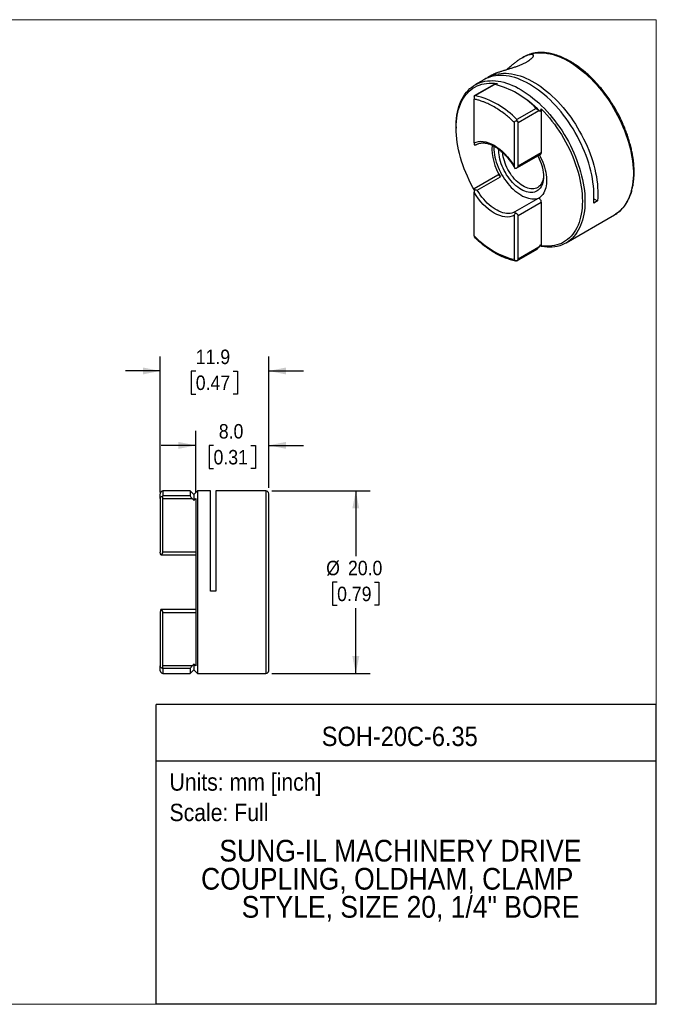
# Model space of a CAD drawing. Header units: millimetres. Extents: x 0 to 140, y 0 to 108.
# Tile 2 of 2: x 70 to 140, y 0 to 108. Entities that reach past the tile are written whole.
import ezdxf
from ezdxf.enums import TextEntityAlignment as Align

# ---------------------------------------------------------------- set-up
doc = ezdxf.new("R2010")
doc.units = ezdxf.units.MM
doc.header["$LTSCALE"] = 0.5
doc.linetypes.add('SLD-Solid', pattern=[0])
doc.layers.add('SLD-0', color=7, linetype='SLD-Solid', lineweight=25)
doc.layers.add('TEXT', color=140, linetype='SLD-Solid', lineweight=25)
doc.styles.add('SLDTEXTSTYLE0', font='GOTHIC.TTF', dxfattribs={"width": 0.913})
doc.dimstyles.new('SLDDIMSTYLE1', dxfattribs={"dimtxt": 1.5875, "dimasz": 1.905, "dimexe": 0, "dimexo": 0.0625, "dimgap": 0.396875, "dimtad": 0, "dimtih": 1, "dimtoh": 1, "dimdec": 1, "dimrnd": 1e-09, "dimzin": 4, "dimdsep": 46, "dimtxsty": 'SLDTEXTSTYLE0', "dimsah": 1, "dimcen": 0.09, "dimadec": 0, "dimazin": 1, "dimtfac": 1, "dimtdec": 1, "dimtofl": 0, "dimtmove": 0, "dimatfit": 3, "dimfxl": 0, "dimfrac": 2, "dimtolj": 1, "dimtzin": 12, "dimarcsym": 0})
doc.dimstyles.new('SLDDIMSTYLE2', dxfattribs={"dimtxt": 1.5875, "dimasz": 1.905, "dimexe": 0, "dimexo": 0.0625, "dimgap": 0.396875, "dimtad": 0, "dimtih": 1, "dimtoh": 1, "dimdec": 1, "dimrnd": 1e-09, "dimzin": 12, "dimdsep": 46, "dimtxsty": 'SLDTEXTSTYLE0', "dimsah": 1, "dimcen": 0.09, "dimadec": 0, "dimazin": 3, "dimtfac": 1, "dimtdec": 1, "dimtmove": 0, "dimatfit": 0, "dimfxl": 0, "dimfrac": 2, "dimtolj": 1, "dimtzin": 12, "dimarcsym": 0})
doc.dimstyles.new('SLDDIMSTYLE3', dxfattribs={"dimtxt": 1.5875, "dimasz": 1.905, "dimexe": 0, "dimexo": 0.0625, "dimgap": 0.396875, "dimtad": 0, "dimtih": 1, "dimtoh": 1, "dimdec": 1, "dimrnd": 1e-09, "dimzin": 4, "dimdsep": 46, "dimtxsty": 'SLDTEXTSTYLE0', "dimsah": 1, "dimcen": 0.09, "dimadec": 0, "dimazin": 1, "dimtfac": 1, "dimtdec": 1, "dimtmove": 0, "dimatfit": 0, "dimfxl": 0, "dimfrac": 2, "dimtolj": 1, "dimtzin": 12, "dimarcsym": 0})

# ---------------------------------------------------------------- blocks, each defined once
blk = doc.blocks.new('SW_NOTE_0')
at = {"layer": 'TEXT', "color": 0, "insert": (0, 2.43), "char_height": 1.905, "attachment_point": 1, "style": 'SLDTEXTSTYLE0'}
blk.add_mtext('Scale: Full', dxfattribs=at)
blk = doc.blocks.new('SW_NOTE_0_1')
at = {"layer": 'TEXT', "color": 0, "insert": (0, 2.43), "char_height": 1.905, "attachment_point": 1, "style": 'SLDTEXTSTYLE0'}
blk.add_mtext('Units: mm [inch]', dxfattribs=at)
blk = doc.blocks.new('Block1')
at = {"layer": 'TEXT'}
for p, q in [((139.7, 32.88), (84.82, 32.88)), ((84.82, 0), (84.82, 32.88)), ((139.7, 0), (139.7, 32.88)), ((84.82, 26.7), (139.7, 26.7)), ((139.7, 0), (84.82, 0))]:
    blk.add_line(p, q, dxfattribs=at)
at = {"layer": 'TEXT', "color": 140}
for name, p in [('SW_NOTE_0_1', (86.29, 22.9)), ('SW_NOTE_0', (86.29, 19.56))]:
    blk.add_blockref(name, p, dxfattribs=at)
at = {"layer": 'TEXT', "color": 140, "style": 'SLDTEXTSTYLE0', "width": 0.913}
for tag, height, p in [('AUTOATTR0', 2.12, (102.99, 27.68)), ('AUTOATTR1_0', 2.38, (91.76, 14.94)), ('AUTOATTR1_1', 2.38, (89.75, 11.86)), ('AUTOATTR1_2', 2.38, (94.21, 8.78))]:
    blk.add_attdef(tag, text='', height=height, dxfattribs=at).set_placement(p, align=Align.BOTTOM_LEFT)
blk = doc.blocks.new('Block2')
at = {"color": 7, "linetype": 'SLD-Solid', "lineweight": 18}
for p, q in [((139.7, 107.95), (0, 107.95)), ((139.7, 0), (139.7, 107.95)), ((139.7, 0), (0, 0))]:
    blk.add_line(p, q, dxfattribs=at)
blk = doc.blocks.new('_D_1')
at = {"layer": 'SLD-0'}
for p, q in [((97.51, 56.28), (108.32, 56.28)), ((106.73, 56.28), (106.73, 49.12)), ((104.68, 46.28), (104.19, 46.28)), ((104.19, 46.28), (104.19, 43.76)), ((108.78, 46.28), (109.27, 46.28)), ((109.27, 46.28), (109.27, 43.76)), ((104.19, 43.76), (104.68, 43.76)), ((106.73, 36.28), (106.73, 43.44)), ((109.27, 43.76), (108.78, 43.76)), ((97.51, 36.28), (108.32, 36.28))]:
    blk.add_line(p, q, dxfattribs=at)
for points in [[(106.73, 56.28), (106.35, 54.37), (107.11, 54.37)], [(106.73, 36.28), (107.11, 38.18), (106.35, 38.18)]]:
    blk.add_solid(points, dxfattribs=at)
at = {"layer": 'SLD-0', "char_height": 1.587, "attachment_point": 1, "style": 'SLDTEXTSTYLE0'}
for s, insert in [('%%c', (103.48, 48.63)), ('20.0', (105.87, 48.63)), ('0.79', (104.68, 45.79))]:
    blk.add_mtext(s, dxfattribs=dict(at, insert=insert))
blk = doc.blocks.new('_D_2')
at = {"layer": 'SLD-0'}
for p, q in [((85.27, 56.1), (85.27, 71.03)), ((97.17, 56.61), (97.17, 71.03)), ((85.27, 69.44), (81.46, 69.44)), ((89.17, 69.43), (88.68, 69.43)), ((88.68, 69.43), (88.68, 66.91)), ((93.27, 69.43), (93.76, 69.43)), ((93.76, 69.43), (93.76, 66.91)), ((97.17, 69.44), (100.98, 69.44)), ((88.68, 66.91), (89.17, 66.91)), ((93.76, 66.91), (93.27, 66.91))]:
    blk.add_line(p, q, dxfattribs=at)
for points in [[(85.27, 69.44), (83.37, 69.82), (83.37, 69.06)], [(97.17, 69.44), (99.08, 69.06), (99.08, 69.82)]]:
    blk.add_solid(points, dxfattribs=at)
at = {"layer": 'SLD-0', "char_height": 1.587, "attachment_point": 1, "style": 'SLDTEXTSTYLE0'}
for s, insert in [('11.9', (89.17, 71.78)), ('0.47', (89.17, 68.94))]:
    blk.add_mtext(s, dxfattribs=dict(at, insert=insert))
blk = doc.blocks.new('_D_3')
at = {"layer": 'SLD-0'}
for p, q in [((89.17, 56.1), (89.17, 62.87)), ((97.17, 56.61), (97.17, 62.87)), ((89.17, 61.28), (85.36, 61.28)), ((91.12, 61.27), (90.63, 61.27)), ((90.63, 61.27), (90.63, 58.75)), ((95.22, 61.27), (95.71, 61.27)), ((95.71, 61.27), (95.71, 58.75)), ((97.17, 61.28), (100.98, 61.28)), ((90.63, 58.75), (91.12, 58.75)), ((95.71, 58.75), (95.22, 58.75))]:
    blk.add_line(p, q, dxfattribs=at)
for points in [[(89.17, 61.28), (87.27, 61.66), (87.27, 60.9)], [(97.17, 61.28), (99.08, 60.9), (99.08, 61.66)]]:
    blk.add_solid(points, dxfattribs=at)
at = {"layer": 'SLD-0', "char_height": 1.587, "attachment_point": 1, "style": 'SLDTEXTSTYLE0'}
for s, insert in [('8.0', (91.7, 63.62)), ('0.31', (91.12, 60.78))]:
    blk.add_mtext(s, dxfattribs=dict(at, insert=insert))

msp = doc.modelspace()

# ---------------------------------------------------------------- linework, layer by layer
for p, q in [((125.11, 103.86), (125.02, 103.81)), ((125.18, 103.9), (125.11, 103.86)), ((121.66, 101.87), (121.22, 101.62)), ((121.9, 100.86), (119.7, 99.59)), ((120.79, 101.37), (119.8, 100.8)), ((119.84, 99.63), (121.96, 100.86)), ((122.24, 100.95), (122.16, 100.81)), ((119.7, 99.58), (119.7, 99.59)), ((124.52, 99.81), (124.24, 99.98)), ((119.7, 94.44), (119.7, 99.24)), ((126.52, 98.23), (124.39, 97)), ((124.54, 96.69), (126.8, 97.99)), ((127.08, 98.16), (127.08, 93.36)), ((117.73, 96.22), (117.73, 96.06)), ((124.11, 96.69), (124.11, 91.89)), ((124.54, 91.89), (124.54, 96.69)), ((120.04, 94.29), (120.06, 94.3)), ((124.41, 91.72), (127.02, 93.22)), ((127.08, 93.36), (124.54, 91.89)), ((122.3, 90.89), (119.7, 89.39)), ((120.05, 89.26), (122.6, 90.73)), ((119.7, 89.39), (119.7, 89.33)), ((119.7, 84.24), (119.7, 89.04)), ((126.73, 88.34), (124.18, 86.87)), ((124.54, 86.49), (127.08, 87.96)), ((127.08, 87.96), (127.08, 83.16)), ((133.25, 88.08), (132.83, 87.83)), ((132.86, 88.31), (133.25, 88.08)), ((124.11, 86.49), (124.11, 81.69)), ((124.54, 81.69), (124.54, 86.49)), ((129.8, 83.48), (135.11, 86.54)), ((135.16, 86.57), (135.11, 86.54)), ((124.41, 81.52), (126.62, 82.79)), ((126.8, 83), (124.54, 81.69)), ((88.57, 56.28), (85.57, 56.28)), ((85.57, 56.28), (85.57, 55.75)), ((88.97, 55.88), (88.57, 56.28)), ((88.57, 56.28), (88.57, 55.75)), ((89.37, 56.28), (88.97, 55.88)), ((90.77, 56.28), (89.37, 56.28)), ((89.37, 56.28), (89.37, 46.28)), ((90.77, 45.28), (90.77, 56.28)), ((96.87, 56.28), (91.37, 56.28)), ((91.37, 56.28), (91.37, 45.28)), ((96.87, 56.28), (96.87, 36.28)), ((85.27, 55.46), (85.27, 49.59)), ((88.57, 55.75), (85.57, 55.75)), ((85.57, 49.59), (85.57, 55.46)), ((85.57, 55.46), (88.77, 55.46)), ((88.97, 55.88), (88.97, 55.25)), ((89.17, 55.46), (89.17, 37.1)), ((85.32, 49.29), (85.36, 49.29)), ((85.36, 49.29), (89.17, 49.29)), ((89.17, 49.59), (85.57, 49.59)), ((89.37, 46.28), (89.37, 36.28)), ((91.37, 45.28), (90.77, 45.28)), ((85.36, 43.27), (85.32, 43.27)), ((89.17, 43.27), (85.36, 43.27)), ((85.27, 42.97), (85.27, 37.1)), ((85.57, 37.1), (85.57, 42.97)), ((85.57, 42.97), (89.17, 42.97)), ((88.77, 37.1), (85.57, 37.1)), ((88.57, 36.81), (85.57, 36.81)), ((85.57, 36.81), (85.57, 36.28)), ((88.57, 36.81), (88.57, 36.28)), ((88.97, 37.31), (88.97, 36.68)), ((85.57, 36.28), (88.57, 36.28)), ((88.57, 36.28), (88.97, 36.68)), ((88.97, 36.68), (89.37, 36.28)), ((89.37, 36.28), (96.87, 36.28))]:
    msp.add_line(p, q)
at = {"flags": 128}
for points in [[(125.01, 103.8), (125.04, 103.82), (125.27, 103.95), (125.51, 104.06), (125.76, 104.15), (126.03, 104.22), (126.3, 104.28), (126.57, 104.31), (126.86, 104.33), (127.15, 104.32), (127.45, 104.3), (127.75, 104.26), (128.06, 104.2), (128.38, 104.12), (128.69, 104.02), (129.01, 103.9), (129.34, 103.76), (129.66, 103.61), (129.99, 103.43), (130.31, 103.24), (130.64, 103.04), (130.96, 102.81), (131.28, 102.57), (131.6, 102.32), (131.92, 102.05), (132.23, 101.76), (132.54, 101.46), (132.84, 101.15), (133.14, 100.83), (133.43, 100.49), (133.71, 100.14), (133.99, 99.78), (134.26, 99.42), (134.52, 99.04), (134.77, 98.65), (135.01, 98.26), (135.24, 97.86), (135.45, 97.46), (135.66, 97.05), (135.86, 96.63), (136.04, 96.22), (136.21, 95.8), (136.37, 95.38), (136.51, 94.96), (136.64, 94.54), (136.76, 94.12), (136.86, 93.71), (136.95, 93.29), (137.03, 92.88), (137.09, 92.48), (137.13, 92.08), (137.16, 91.69), (137.18, 91.31), (137.18, 90.93), (137.16, 90.57), (137.13, 90.21), (137.09, 89.86), (137.03, 89.53), (136.95, 89.2), (136.86, 88.89), (136.76, 88.6), (136.64, 88.31), (136.51, 88.05), (136.37, 87.79), (136.21, 87.55), (136.04, 87.33), (135.86, 87.13), (135.66, 86.94), (135.45, 86.77), (135.24, 86.62), (135.16, 86.57)], [(132.83, 87.83), (132.85, 88.2), (132.86, 88.57), (132.86, 88.95), (132.84, 89.34), (132.8, 89.74), (132.75, 90.14), (132.69, 90.55), (132.61, 90.96), (132.51, 91.38), (132.4, 91.8), (132.28, 92.23), (132.14, 92.65), (131.99, 93.07), (131.82, 93.5), (131.65, 93.92), (131.46, 94.34), (131.25, 94.75), (131.04, 95.16), (130.81, 95.57), (130.58, 95.97), (130.33, 96.36), (130.07, 96.74), (129.81, 97.12), (129.53, 97.48), (129.25, 97.84), (128.96, 98.18), (128.66, 98.52), (128.36, 98.84), (128.05, 99.15), (127.74, 99.44), (127.42, 99.72), (127.1, 99.98), (126.78, 100.23), (126.45, 100.46), (126.12, 100.68), (125.79, 100.88), (125.47, 101.06), (125.14, 101.22), (124.81, 101.36), (124.49, 101.49), (124.17, 101.6), (123.85, 101.68), (123.54, 101.75), (123.23, 101.8), (122.93, 101.83), (122.63, 101.84), (122.34, 101.83), (122.06, 101.8), (121.78, 101.75), (121.52, 101.68), (121.26, 101.59), (121.01, 101.49), (120.79, 101.37)], [(121.01, 101.49), (121.13, 101.56), (121.36, 101.69), (121.6, 101.81), (121.85, 101.9), (122.11, 101.97), (122.38, 102.03), (122.66, 102.07), (122.94, 102.08), (123.23, 102.08), (123.53, 102.06), (123.83, 102.02), (124.14, 101.96), (124.45, 101.88), (124.76, 101.79), (125.08, 101.67), (125.4, 101.54), (125.72, 101.39), (126.05, 101.22), (126.37, 101.03), (126.7, 100.83), (127.02, 100.61), (127.34, 100.37), (127.66, 100.12), (127.97, 99.85), (128.29, 99.57), (128.59, 99.28), (128.9, 98.97), (129.19, 98.65), (129.48, 98.31), (129.77, 97.97), (130.04, 97.62), (130.31, 97.25), (130.57, 96.88), (130.82, 96.5), (131.06, 96.11), (131.29, 95.71), (131.51, 95.31), (131.72, 94.9), (131.92, 94.49), (132.11, 94.08), (132.28, 93.66), (132.44, 93.25), (132.59, 92.83), (132.72, 92.41), (132.84, 91.99), (132.95, 91.58), (133.04, 91.17), (133.12, 90.76), (133.18, 90.35), (133.23, 89.96), (133.26, 89.57), (133.28, 89.18), (133.29, 88.8), (133.28, 88.44), (133.25, 88.08)], [(117.73, 96.22), (117.73, 96.41), (117.75, 96.77), (117.78, 97.13), (117.82, 97.47), (117.88, 97.81), (117.96, 98.13), (118.04, 98.44), (118.15, 98.74), (118.26, 99.02), (118.39, 99.29), (118.54, 99.54), (118.69, 99.78), (118.86, 100), (119.05, 100.2), (119.24, 100.39), (119.45, 100.56), (119.66, 100.71), (119.89, 100.85), (120.13, 100.96), (120.38, 101.06), (120.63, 101.14), (120.9, 101.2), (121.18, 101.24), (121.46, 101.26), (121.75, 101.27), (122.04, 101.25), (122.34, 101.21), (122.65, 101.16), (122.96, 101.09), (123.28, 100.99), (123.59, 100.88), (123.91, 100.75), (124.24, 100.61), (124.56, 100.44), (124.88, 100.26), (125.21, 100.06), (125.53, 99.84), (125.85, 99.61), (126.17, 99.36), (126.49, 99.1), (126.8, 98.82), (127.11, 98.52), (127.42, 98.22), (127.71, 97.9), (128.01, 97.57), (128.29, 97.23), (128.57, 96.87), (128.84, 96.51), (129.1, 96.14), (129.36, 95.76), (129.6, 95.37), (129.83, 94.98), (130.06, 94.58), (130.27, 94.17), (130.47, 93.76), (130.65, 93.35), (130.83, 92.93), (130.99, 92.51), (131.14, 92.09), (131.28, 91.68), (131.4, 91.26), (131.51, 90.84), (131.61, 90.43), (131.69, 90.02), (131.76, 89.62), (131.81, 89.22), (131.85, 88.82), (131.87, 88.44), (131.87, 88.06)], [(119.7, 89.35), (119.58, 89.56), (119.36, 89.96), (119.16, 90.37), (118.97, 90.78), (118.79, 91.19), (118.63, 91.61), (118.47, 92.03), (118.34, 92.45), (118.21, 92.86), (118.1, 93.28), (118, 93.69), (117.92, 94.1), (117.85, 94.5), (117.8, 94.9), (117.76, 95.29), (117.74, 95.68), (117.73, 96.06), (117.74, 96.43), (117.76, 96.79), (117.8, 97.14), (117.85, 97.47), (117.92, 97.8), (118, 98.11), (118.1, 98.41), (118.21, 98.7), (118.34, 98.97), (118.47, 99.23), (118.63, 99.47), (118.79, 99.7), (118.97, 99.91), (119.16, 100.1), (119.36, 100.27), (119.58, 100.43), (119.8, 100.57), (120.04, 100.69), (120.28, 100.79), (120.54, 100.87), (120.8, 100.93), (121.08, 100.97), (121.36, 101), (121.65, 101), (121.94, 100.99), (122.24, 100.95)], [(127.08, 98.16), (127.38, 97.84), (127.68, 97.52), (127.97, 97.18), (128.25, 96.84), (128.52, 96.48), (128.78, 96.11), (129.04, 95.73), (129.29, 95.35), (129.52, 94.96), (129.75, 94.56), (129.96, 94.16), (130.16, 93.75), (130.35, 93.34), (130.53, 92.92), (130.7, 92.5), (130.85, 92.09), (130.99, 91.67), (131.11, 91.25), (131.23, 90.84), (131.32, 90.43), (131.4, 90.02), (131.47, 89.61), (131.52, 89.21), (131.56, 88.82), (131.58, 88.43), (131.59, 88.06), (131.58, 87.69), (131.56, 87.33), (131.52, 86.98), (131.47, 86.64), (131.4, 86.31), (131.32, 86), (131.23, 85.7), (131.11, 85.41), (130.99, 85.14), (130.85, 84.88), (130.7, 84.64), (130.53, 84.42), (130.35, 84.21), (130.16, 84.02), (129.96, 83.84), (129.75, 83.69), (129.52, 83.55), (129.29, 83.43), (129.04, 83.33), (128.78, 83.25), (128.52, 83.18), (128.25, 83.14), (127.97, 83.12), (127.68, 83.11), (127.38, 83.13), (127.08, 83.16)], [(121.87, 94.09), (121.87, 93.91), (121.88, 93.67), (121.9, 93.41), (121.94, 93.15), (121.99, 92.88), (122.05, 92.61), (122.14, 92.34), (122.23, 92.06), (122.34, 91.79), (122.46, 91.52), (122.59, 91.25), (122.73, 90.99), (122.88, 90.73), (123.05, 90.48), (123.22, 90.24), (123.4, 90), (123.59, 89.78), (123.79, 89.57), (123.99, 89.38), (124.19, 89.2), (124.4, 89.03), (124.61, 88.88), (124.82, 88.74), (125.03, 88.62), (125.24, 88.52), (125.45, 88.44), (125.66, 88.38), (125.86, 88.33), (126.06, 88.31), (126.25, 88.3), (126.44, 88.31), (126.62, 88.35), (126.78, 88.4), (126.89, 88.44)], [(126.7, 93.03), (126.74, 92.94), (126.86, 92.7), (126.97, 92.45), (127.06, 92.2), (127.14, 91.96), (127.21, 91.71), (127.26, 91.46), (127.3, 91.22), (127.32, 90.99), (127.33, 90.76), (127.32, 90.54), (127.3, 90.33), (127.26, 90.14), (127.21, 89.95), (127.14, 89.78), (127.06, 89.63), (126.97, 89.49), (126.86, 89.36), (126.74, 89.26), (126.61, 89.17), (126.47, 89.1), (126.32, 89.05), (126.16, 89.02), (125.99, 89.01), (125.81, 89.02), (125.63, 89.04), (125.45, 89.09), (125.26, 89.16), (125.07, 89.24), (124.87, 89.34), (124.68, 89.46), (124.49, 89.6), (124.3, 89.75), (124.12, 89.92), (123.93, 90.1), (123.76, 90.3), (123.59, 90.5), (123.43, 90.72), (123.28, 90.94), (123.14, 91.18), (123.01, 91.42), (122.89, 91.66), (122.78, 91.91), (122.69, 92.16), (122.6, 92.4), (122.54, 92.65), (122.49, 92.9), (122.45, 93.14), (122.42, 93.37), (122.42, 93.6), (122.42, 93.74)], [(127.33, 90.89), (127.32, 90.7), (127.29, 90.51), (127.24, 90.33), (127.18, 90.16), (127.11, 90.01), (127.02, 89.87), (126.92, 89.75), (126.81, 89.65), (126.69, 89.56), (126.56, 89.49), (126.41, 89.45), (126.26, 89.41), (126.1, 89.4), (125.94, 89.41), (125.76, 89.44), (125.59, 89.49), (125.41, 89.55), (125.22, 89.64), (125.04, 89.74), (124.86, 89.86), (124.68, 89.99), (124.5, 90.14), (124.32, 90.3), (124.15, 90.48), (123.99, 90.67), (123.83, 90.87), (123.69, 91.08), (123.55, 91.3), (123.42, 91.53), (123.3, 91.76), (123.2, 91.99), (123.11, 92.23), (123.03, 92.46), (122.96, 92.7), (122.91, 92.93), (122.87, 93.16), (122.85, 93.38)], [(126.87, 93.14), (126.88, 93.13), (127.01, 92.86), (127.14, 92.59), (127.25, 92.32), (127.36, 92.04), (127.44, 91.77), (127.52, 91.5), (127.58, 91.23), (127.62, 90.96), (127.65, 90.7), (127.67, 90.45), (127.67, 90.2), (127.65, 89.96), (127.62, 89.74), (127.58, 89.52), (127.52, 89.32), (127.44, 89.14), (127.36, 88.96), (127.25, 88.8), (127.14, 88.66), (127.01, 88.54), (126.88, 88.43), (126.73, 88.34)], [(122.6, 90.73), (122.55, 90.8), (122.49, 90.85), (122.43, 90.89), (122.37, 90.91), (122.32, 90.9), (122.3, 90.89)], [(124.18, 86.87), (124.02, 86.8), (123.85, 86.75), (123.66, 86.72), (123.47, 86.71), (123.28, 86.72), (123.07, 86.75), (122.87, 86.79), (122.66, 86.86), (122.44, 86.95), (122.23, 87.06), (122.01, 87.18), (121.79, 87.33), (121.58, 87.48), (121.37, 87.66), (121.16, 87.85), (120.96, 88.06), (120.76, 88.28), (120.57, 88.51), (120.39, 88.75), (120.22, 89), (120.05, 89.26)], [(127.08, 87.96), (127.08, 88.03), (127.05, 88.11), (127.01, 88.19), (126.96, 88.26), (126.9, 88.31), (126.84, 88.34), (126.78, 88.36), (126.73, 88.34)], [(131.87, 88.06), (131.87, 87.69), (131.85, 87.33), (131.81, 86.98), (131.76, 86.64), (131.69, 86.31), (131.61, 85.99), (131.51, 85.69), (131.4, 85.4), (131.28, 85.12), (131.14, 84.86), (130.99, 84.62), (130.83, 84.39), (130.65, 84.18), (130.47, 83.98), (130.27, 83.8), (130.06, 83.64), (129.83, 83.5), (129.6, 83.37), (129.36, 83.26), (129.1, 83.17), (128.84, 83.1), (128.57, 83.05), (128.29, 83.02), (128.01, 83.01), (127.71, 83.02), (127.42, 83.04), (127.11, 83.09), (126.88, 83.14)]]:
    msp.add_lwpolyline(points, dxfattribs=at)
for centre, radius, start, end in [((119.78, 91.81), 9.3, 43.5798, 76.4255), ((117.66, 90.59), 9.3, 43.5798, 76.4255), ((118.69, 89.95), 11.46, 43.9389, 59.4163), ((127.45, 93.87), 5.78, 176.7822, 212.9334), ((126.94, 93.34), 0.148, 304.9969, 6.3153), ((85.57, 55.98), 0.3, 90, 180), ((96.87, 55.98), 0.3, 0, 90), ((85.27, 55.46), 0.3, 0, 49.9797), ((85.27, 49.59), 0.3, 280.2853, 0), ((85.27, 42.97), 0.3, 0, 79.7147), ((85.27, 37.1), 0.3, 310.0203, 0), ((85.57, 36.58), 0.3, 180, 270), ((96.87, 36.58), 0.3, 270, 0)]:
    msp.add_arc(centre, radius, start, end)
for centre, start_param, end_param in [((124.11, 96.69), 0, 0.87231), ((124.11, 91.89), 4.891901, 6.283185), ((124.11, 86.49), 0, 1.391285), ((124.11, 81.69), 5.410876, 6.283185)]:
    msp.add_ellipse(centre, major_axis=(0.424, 0), ratio=0.577382, start_param=start_param, end_param=end_param)
for points, knots in [([(125.48, 104.04), (125.53, 104.06), (125.64, 104.1), (125.78, 104.14), (125.92, 104.16), (126.04, 104.16), (126.15, 104.13), (126.2, 104.05), (126.19, 103.95), (126.14, 103.85), (126.07, 103.75), (125.94, 103.62), (125.73, 103.46), (125.48, 103.29), (125.19, 103.14), (124.86, 102.99), (124.52, 102.86), (124.15, 102.73), (123.79, 102.61), (123.42, 102.5), (123.06, 102.39), (122.71, 102.29), (122.43, 102.19), (122.19, 102.11), (122.01, 102.04), (121.85, 101.97), (121.74, 101.91), (121.68, 101.88), (121.66, 101.87)], [0, 0, 0, 0, 0.033229, 0.066452, 0.100794, 0.135129, 0.183012, 0.23219, 0.280123, 0.304975, 0.329826, 0.372995, 0.41757, 0.45835, 0.500347, 0.540574, 0.581942, 0.62268, 0.664504, 0.707146, 0.750819, 0.797767, 0.845724, 0.880515, 0.915589, 0.948787, 0.98199, 1, 1, 1, 1]), ([(123.23, 102.44), (123.27, 102.47), (123.38, 102.57), (123.56, 102.72), (123.79, 102.93), (124.06, 103.14), (124.35, 103.36), (124.63, 103.57), (124.92, 103.75), (125.21, 103.92), (125.39, 104), (125.48, 104.04)], [0, 0, 0, 0, 0.046217, 0.132198, 0.21819, 0.341558, 0.464933, 0.591918, 0.718887, 0.858581, 1, 1, 1, 1]), ([(135.16, 86.58), (135.24, 86.62), (135.39, 86.72), (135.6, 86.88), (135.8, 87.06), (135.96, 87.23), (136.1, 87.38), (136.21, 87.53), (136.3, 87.65), (136.37, 87.75), (136.42, 87.83), (136.47, 87.9), (136.51, 87.99), (136.56, 88.08), (136.63, 88.21), (136.71, 88.38), (136.81, 88.59), (136.89, 88.81), (136.99, 89.13), (137.1, 89.55), (137.2, 90.1), (137.25, 90.57), (137.26, 90.95), (137.27, 91.22), (137.26, 91.45), (137.26, 91.72), (137.24, 92.04), (137.2, 92.44), (137.14, 92.89), (137.05, 93.39), (136.93, 93.94), (136.78, 94.49), (136.62, 95.03), (136.44, 95.55), (136.23, 96.09), (135.96, 96.72), (135.64, 97.39), (135.25, 98.11), (134.84, 98.79), (134.41, 99.42), (133.97, 100.02), (133.53, 100.57), (133.08, 101.08), (132.63, 101.55), (132.21, 101.94), (131.84, 102.26), (131.53, 102.52), (131.25, 102.73), (131.04, 102.88), (130.87, 102.99), (130.74, 103.08), (130.59, 103.18), (130.41, 103.29), (130.2, 103.42), (129.93, 103.56), (129.64, 103.71), (129.33, 103.85), (129.01, 103.97), (128.7, 104.08), (128.39, 104.17), (128.08, 104.25), (127.8, 104.3), (127.54, 104.33), (127.35, 104.35), (127.21, 104.35), (127.1, 104.36), (126.99, 104.36), (126.85, 104.35), (126.69, 104.34), (126.5, 104.32), (126.25, 104.29), (125.97, 104.22), (125.67, 104.12), (125.44, 104.03), (125.29, 103.95), (125.23, 103.93)], [0, 0, 0, 0, 0.013341, 0.028718, 0.042511, 0.054719, 0.065342, 0.074793, 0.0825, 0.088465, 0.092746, 0.096886, 0.101584, 0.10684, 0.112652, 0.12291, 0.134186, 0.145328, 0.156247, 0.180129, 0.203482, 0.22698, 0.239385, 0.249586, 0.258426, 0.266846, 0.280528, 0.295375, 0.311813, 0.329986, 0.349895, 0.371537, 0.388909, 0.407256, 0.426579, 0.446849, 0.473839, 0.500135, 0.52574, 0.550655, 0.574881, 0.598419, 0.621271, 0.643435, 0.664843, 0.681243, 0.695812, 0.708549, 0.719452, 0.725366, 0.730882, 0.737558, 0.745597, 0.755, 0.767342, 0.781205, 0.795312, 0.809483, 0.823718, 0.838017, 0.85238, 0.866565, 0.878836, 0.888848, 0.894615, 0.899248, 0.904448, 0.911303, 0.919815, 0.929985, 0.940905, 0.959037, 0.975914, 0.991661, 1, 1, 1, 1]), ([(121.9, 100.86), (121.91, 100.86), (121.91, 100.86), (121.94, 100.86), (121.96, 100.86)], [0, 0, 0, 0, 0.407092, 1, 1, 1, 1]), ([(119.7, 99.58), (119.7, 99.54), (119.7, 99.49), (119.7, 99.37), (119.7, 99.29), (119.7, 99.24)], [0, 0, 0, 0, 0.5, 0.5, 1, 1, 1, 1]), ([(124.11, 96.69), (124.04, 96.76), (123.9, 96.89), (123.69, 97.09), (123.47, 97.27), (123.25, 97.45), (122.92, 97.72), (122.47, 98.04), (121.9, 98.39), (121.34, 98.69), (120.84, 98.91), (120.41, 99.06), (120.05, 99.17), (119.81, 99.22), (119.7, 99.24)], [0, 0, 0, 0, 0.049708, 0.099343, 0.148959, 0.198608, 0.248342, 0.374134, 0.50001, 0.625801, 0.751677, 0.834474, 0.917166, 1, 1, 1, 1]), ([(126.52, 98.23), (126.57, 98.18), (126.62, 98.13), (126.72, 98.05), (126.77, 98.02), (126.8, 97.99)], [0, 0, 0, 0, 0.5, 0.5, 1, 1, 1, 1]), ([(124.11, 96.69), (124.11, 96.74), (124.15, 96.8), (124.25, 96.86), (124.32, 96.87), (124.39, 96.88)], [0, 0, 0, 0, 0.5, 0.5, 1, 1, 1, 1]), ([(119.7, 94.44), (120.29, 94.75), (121.08, 94.66), (122.73, 93.71), (123.52, 92.89), (124.11, 91.89)], [0, 0, 0, 0, 0.5, 0.5, 1, 1, 1, 1]), ([(119.7, 94.24), (119.71, 94.24), (119.75, 94.23), (119.81, 94.23), (119.88, 94.24), (119.96, 94.26), (120.02, 94.29), (120.05, 94.3)], [0, 0, 0, 0, 0.148277, 0.31478, 0.500231, 0.706539, 1, 1, 1, 1]), ([(120.06, 94.3), (120.09, 94.32), (120.18, 94.36), (120.31, 94.4), (120.46, 94.43), (120.61, 94.44), (120.76, 94.44), (120.92, 94.43), (121.09, 94.4), (121.26, 94.36), (121.43, 94.3), (121.61, 94.23), (121.79, 94.14), (121.97, 94.04), (122.15, 93.93), (122.33, 93.81), (122.51, 93.67), (122.69, 93.52), (122.87, 93.36), (123.04, 93.2), (123.21, 93.02), (123.38, 92.83), (123.53, 92.64), (123.68, 92.45), (123.8, 92.27), (123.91, 92.12), (124.02, 91.95), (124.09, 91.83), (124.13, 91.75)], [0, 0, 0, 0, 0.034807, 0.082371, 0.124402, 0.165714, 0.206435, 0.246712, 0.286678, 0.326439, 0.366075, 0.405644, 0.445184, 0.484709, 0.524236, 0.563769, 0.603303, 0.642823, 0.682301, 0.721694, 0.760928, 0.799871, 0.838252, 0.875422, 0.909242, 0.935747, 0.960881, 1, 1, 1, 1]), ([(124.19, 91.65), (124.17, 91.69), (124.15, 91.73), (124.12, 91.81), (124.11, 91.85), (124.11, 91.89)], [0, 0, 0, 0, 0.5, 0.5, 1, 1, 1, 1]), ([(119.7, 89.33), (119.71, 89.32), (119.75, 89.32), (119.81, 89.32), (119.88, 89.3), (119.96, 89.29), (120.02, 89.27), (120.05, 89.26)], [0, 0, 0, 0, 0.14747, 0.313906, 0.500168, 0.706233, 1, 1, 1, 1]), ([(119.7, 89.33), (119.7, 89.28), (119.7, 89.23), (119.7, 89.13), (119.7, 89.08), (119.7, 89.04)], [0, 0, 0, 0, 0.5, 0.5, 1, 1, 1, 1]), ([(124.11, 86.49), (123.52, 86.18), (122.73, 86.28), (121.08, 87.22), (120.29, 88.04), (119.7, 89.04)], [0, 0, 0, 0, 0.5, 0.5, 1, 1, 1, 1]), ([(124.19, 86.73), (124.17, 86.69), (124.15, 86.65), (124.12, 86.57), (124.11, 86.53), (124.11, 86.49)], [0, 0, 0, 0, 0.5, 0.5, 1, 1, 1, 1]), ([(124.18, 86.87), (124.18, 86.87), (124.17, 86.86), (124.17, 86.85), (124.17, 86.82), (124.17, 86.79), (124.18, 86.75), (124.19, 86.73)], [0, 0, 0, 0, 0.205755, 0.372484, 0.500215, 0.771928, 1, 1, 1, 1]), ([(119.7, 84.24), (119.7, 84.22), (119.7, 84.19), (119.7, 84.16), (119.7, 84.16), (119.7, 84.15)], [0, 0, 0, 0, 0.347605, 0.696177, 1, 1, 1, 1]), ([(119.7, 84.15), (119.71, 84.14), (119.81, 84.04), (120, 83.87), (120.27, 83.62), (120.54, 83.39), (120.82, 83.17), (121.1, 82.97), (121.39, 82.77), (121.67, 82.58), (121.96, 82.41), (122.25, 82.25), (122.54, 82.1), (122.82, 81.97), (123.11, 81.85), (123.4, 81.75), (123.68, 81.66), (123.97, 81.58), (124.18, 81.53), (124.3, 81.52), (124.32, 81.51)], [0, 0, 0, 0, 0.0087386, 0.0684391, 0.1284431, 0.188704, 0.2491842, 0.3098531, 0.3706859, 0.431662, 0.492765, 0.5539813, 0.6153001, 0.6767122, 0.7382083, 0.7997826, 0.8614304, 0.9231486, 0.9849354, 1, 1, 1, 1]), ([(126.62, 82.79), (126.62, 82.8), (126.66, 82.81), (126.72, 82.88), (126.77, 82.95), (126.8, 83)], [0, 0, 0, 0, 0.06672, 0.452061, 1, 1, 1, 1]), ([(124.39, 81.5), (124.32, 81.51), (124.25, 81.52), (124.15, 81.58), (124.11, 81.64), (124.11, 81.69)], [0, 0, 0, 0, 0.5, 0.5, 1, 1, 1, 1]), ([(85.27, 55.46), (85.27, 55.49), (85.27, 55.56), (85.27, 55.65), (85.27, 55.72), (85.27, 55.79), (85.27, 55.86), (85.27, 55.92), (85.27, 55.97), (85.27, 55.98), (85.27, 55.98)], [0, 0, 0, 0, 0.099406, 0.198667, 0.297888, 0.397176, 0.496635, 0.664434, 0.832052, 1, 1, 1, 1]), ([(85.27, 55.46), (85.27, 55.53), (85.29, 55.59), (85.37, 55.67), (85.42, 55.69), (85.46, 55.69)], [0, 0, 0, 0, 0.5, 0.5, 1, 1, 1, 1]), ([(88.57, 55.75), (88.57, 55.72), (88.6, 55.67), (88.67, 55.57), (88.72, 55.51), (88.77, 55.46)], [0, 0, 0, 0, 0.5, 0.5, 1, 1, 1, 1]), ([(97.17, 36.58), (97.17, 36.58), (97.17, 36.57), (97.17, 36.61), (97.17, 36.7), (97.17, 36.84), (97.17, 37.04), (97.17, 37.29), (97.17, 37.57), (97.17, 37.87), (97.17, 38.22), (97.17, 38.6), (97.17, 39.02), (97.17, 39.48), (97.17, 39.96), (97.17, 40.48), (97.17, 40.97), (97.17, 41.43), (97.17, 41.86), (97.17, 42.3), (97.17, 42.82), (97.17, 43.44), (97.17, 44.16), (97.17, 44.87), (97.17, 45.58), (97.17, 46.28), (97.17, 46.98), (97.17, 47.69), (97.17, 48.4), (97.17, 49.11), (97.17, 49.79), (97.17, 50.41), (97.17, 50.98), (97.17, 51.54), (97.17, 52.08), (97.17, 52.59), (97.17, 53.08), (97.17, 53.53), (97.17, 53.96), (97.17, 54.31), (97.17, 54.6), (97.17, 54.84), (97.17, 55.05), (97.17, 55.28), (97.17, 55.51), (97.17, 55.71), (97.17, 55.86), (97.17, 55.94), (97.17, 55.98), (97.17, 55.98), (97.17, 55.97)], [0, 0, 0, 0, 0.005743, 0.028811, 0.051859, 0.075638, 0.100029, 0.124468, 0.145656, 0.166805, 0.188009, 0.209638, 0.231224, 0.252869, 0.274498, 0.296084, 0.317729, 0.333629, 0.349493, 0.365362, 0.381275, 0.405697, 0.430094, 0.453872, 0.476915, 0.5, 0.523068, 0.546117, 0.569895, 0.594286, 0.618725, 0.639913, 0.661062, 0.682266, 0.703895, 0.725481, 0.747126, 0.768755, 0.790341, 0.811986, 0.827886, 0.84375, 0.859619, 0.875532, 0.899954, 0.924351, 0.948129, 0.971172, 0.994257, 1, 1, 1, 1]), ([(85.32, 49.29), (85.31, 49.34), (85.3, 49.38), (85.28, 49.48), (85.27, 49.53), (85.27, 49.59)], [0, 0, 0, 0, 0.5, 0.5, 1, 1, 1, 1]), ([(85.32, 43.27), (85.31, 43.22), (85.3, 43.17), (85.28, 43.07), (85.27, 43.02), (85.27, 42.97)], [0, 0, 0, 0, 0.5, 0.5, 1, 1, 1, 1]), ([(85.46, 36.87), (85.42, 36.87), (85.37, 36.88), (85.29, 36.96), (85.27, 37.03), (85.27, 37.1)], [0, 0, 0, 0, 0.5, 0.5, 1, 1, 1, 1]), ([(88.57, 36.81), (88.57, 36.84), (88.6, 36.88), (88.67, 36.99), (88.72, 37.04), (88.77, 37.1)], [0, 0, 0, 0, 0.5, 0.5, 1, 1, 1, 1])]:
    msp.add_open_spline(points, degree=3, knots=knots)
for points in [[(119.84, 99.63), (119.79, 99.62), (119.74, 99.61), (119.7, 99.58)], [(126.8, 97.99), (126.85, 97.96), (126.9, 97.93), (126.94, 97.9)], [(126.94, 97.9), (126.99, 97.99), (127.04, 98.07), (127.08, 98.16)], [(124.39, 96.88), (124.39, 96.92), (124.39, 96.96), (124.39, 97)], [(119.7, 94.44), (119.7, 94.36), (119.7, 94.3), (119.7, 94.24)], [(119.7, 84.24), (121.13, 82.85), (122.68, 81.96), (124.11, 81.69)], [(126.94, 83.25), (126.9, 83.17), (126.85, 83.08), (126.8, 83)], [(127.08, 83.16), (127.04, 83.19), (126.99, 83.22), (126.94, 83.25)], [(85.46, 55.69), (85.5, 55.72), (85.53, 55.73), (85.57, 55.75)], [(88.77, 55.46), (88.84, 55.39), (88.9, 55.32), (88.97, 55.25)], [(88.97, 55.25), (89.04, 55.32), (89.1, 55.39), (89.17, 55.46)], [(85.27, 36.58), (85.27, 36.58), (85.27, 36.75), (85.27, 37.1)], [(85.57, 36.81), (85.53, 36.82), (85.5, 36.84), (85.46, 36.87)], [(88.97, 37.31), (88.9, 37.24), (88.84, 37.17), (88.77, 37.1)], [(89.17, 37.1), (89.1, 37.17), (89.04, 37.24), (88.97, 37.31)]]:
    msp.add_open_spline(points, degree=3)

# ---------------------------------------------------------------- block references
at = {"color": 7, "linetype": 'Continuous'}
msp.add_blockref('Block2', (0, 0), dxfattribs=at)
msp.add_blockref('Block1', (0, 0), dxfattribs=at).add_auto_attribs({'AUTOATTR0': 'SOH-20C-6.35', 'AUTOATTR1_0': 'SUNG-IL MACHINERY DRIVE ', 'AUTOATTR1_1': 'COUPLING, OLDHAM, CLAMP ', 'AUTOATTR1_2': 'STYLE, SIZE 20, 1/4" BORE'})

# ---------------------------------------------------------------- dimensions: what is measured, and where the dimension line sits
at = {"layer": 'SLD-0'}
for base, p1, p2, dimstyle, picture, middle in [((85.27, 69.44), (97.17, 55.98), (85.27, 55.46), 'SLDDIMSTYLE2', '_D_2', (91.22, 69.44)), ((97.17, 61.28), (89.17, 55.46), (97.17, 55.98), 'SLDDIMSTYLE3', '_D_3', (93.17, 61.28))]:
    dim = msp.add_linear_dim(base=base, p1=p1, p2=p2, dimstyle=dimstyle, dxfattribs=at)
    dim.commit()
    dim.dimension.update_dxf_attribs({"geometry": picture, "text_midpoint": middle, "dimtype": 160})
dim = msp.add_linear_dim(base=(106.73, 36.28), p1=(96.87, 56.28), p2=(96.87, 36.28), angle=90, text='%%c<>', dimstyle='SLDDIMSTYLE1', dxfattribs=at)
dim.commit()
dim.dimension.update_dxf_attribs({"geometry": '_D_1', "text_midpoint": (106.73, 46.28), "dimtype": 160})

doc.saveas('drawing.dxf')
